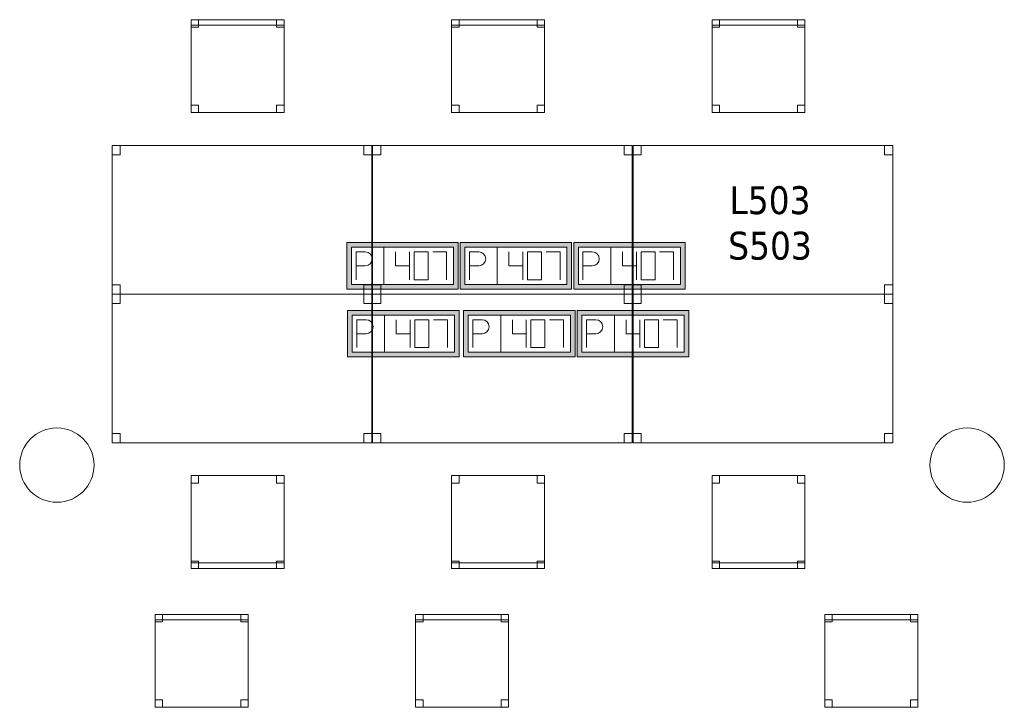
# Model space of a CAD drawing. Header units: metres. Extents: x 397.7 to 427.5, y 12.7 to 28.4.
# Tile 17 of 122: x 405.6 to 410.9, y 16.5 to 20.2. Entities that reach past the tile are written whole.
import ezdxf

# ---------------------------------------------------------------- set-up
doc = ezdxf.new("R2010")
doc.units = ezdxf.units.M
for name, color, linetype, lineweight in [('02_MOBILIARIO', 7, 'Continuous', 18), ('A-COLS-____-MCUT', 7, 'Continuous', 18), ('A-COLS-____-OTLN', 7, 'Continuous', 18), ('A-DETL-____-MBND', 7, 'Continuous', 18), ('E-ELEC-FIXT-IDEN', 7, 'Continuous', 30)]:
    doc.layers.add(name, color=color, linetype=linetype, lineweight=lineweight)
doc.styles.add('Tahoma_3', font='tahoma.ttf', dxfattribs={"height": 0.15})

# ---------------------------------------------------------------- blocks, each defined once
blk = doc.blocks.new('Family - Cadira d_Oficina_P5-151219-08_ELEC_P5')
at = {"layer": 'A-DETL-____-MBND', "color": 253, "true_color": 0xaaaaaa}
for p, q in [((0, 0.5), (0.04, 0.5)), ((0, 0.46), (0, 0.5)), ((0.04, 0.5), (0, 0.5)), ((0, 0.5), (0, 0.46)), ((0, 0), (0, 0.5)), ((0, 0.5), (0.5, 0.5)), ((0, 0.5), (0, 0)), ((0.5, 0.5), (0, 0.5)), ((0.04, 0.5), (0.04, 0.46)), ((0.04, 0.46), (0.04, 0.5)), ((0.46, 0.5), (0.5, 0.5)), ((0.46, 0.46), (0.46, 0.5)), ((0.5, 0.5), (0.46, 0.5)), ((0.46, 0.5), (0.46, 0.46)), ((0.5, 0.5), (0.5, 0.46)), ((0.5, 0.46), (0.5, 0.5)), ((0.5, 0.5), (0.5, 0)), ((0.5, 0), (0.5, 0.5)), ((0.04, 0.46), (0, 0.46)), ((0, 0.46), (0.04, 0.46)), ((0.5, 0.46), (0.46, 0.46)), ((0.46, 0.46), (0.5, 0.46)), ((0, 0.04), (0.04, 0.04)), ((0, 0), (0, 0.04)), ((0.04, 0.04), (0, 0.04)), ((0, 0.04), (0, 0)), ((0, 0.03), (0.5, 0.03)), ((0, 0), (0, 0.03)), ((0.5, 0.03), (0, 0.03)), ((0, 0.03), (0, 0)), ((0.04, 0), (0, 0)), ((0, 0), (0.04, 0)), ((0.5, 0), (0, 0)), ((0, 0), (0.5, 0)), ((0.5, 0), (0, 0)), ((0.04, 0.04), (0.04, 0)), ((0.04, 0), (0.04, 0.04)), ((0.46, 0.04), (0.5, 0.04)), ((0.46, 0), (0.46, 0.04)), ((0.5, 0.04), (0.46, 0.04)), ((0.46, 0.04), (0.46, 0)), ((0.5, 0.04), (0.5, 0)), ((0.5, 0), (0.5, 0.04)), ((0.5, 0.03), (0.5, 0)), ((0.5, 0), (0.5, 0.03)), ((0, 0), (0.5, 0)), ((0.5, 0), (0.46, 0)), ((0.46, 0), (0.5, 0))]:
    blk.add_line(p, q, dxfattribs=at)
blk = doc.blocks.new('Family - Cadira d_Oficina_P5-151223-08_ELEC_P5')
at = {"layer": 'A-DETL-____-MBND', "color": 253, "true_color": 0xaaaaaa}
for p, q in [((0, 0.46), (0, 0.5)), ((0, 0.5), (0.04, 0.5)), ((0, 0.5), (0, 0.46)), ((0.04, 0.5), (0, 0.5)), ((0, 0.47), (0, 0.5)), ((0, 0.5), (0.5, 0.5)), ((0, 0.5), (0, 0.47)), ((0.5, 0.5), (0, 0.5)), ((0, 0), (0, 0.5)), ((0, 0.5), (0.5, 0.5)), ((0.5, 0.5), (0, 0.5)), ((0, 0.5), (0, 0)), ((0.04, 0.5), (0.04, 0.46)), ((0.04, 0.46), (0.04, 0.5)), ((0.46, 0.46), (0.46, 0.5)), ((0.46, 0.5), (0.5, 0.5)), ((0.46, 0.5), (0.46, 0.46)), ((0.5, 0.5), (0.46, 0.5)), ((0.5, 0.5), (0.5, 0.46)), ((0.5, 0.46), (0.5, 0.5)), ((0.5, 0.5), (0.5, 0.47)), ((0.5, 0.47), (0.5, 0.5)), ((0.5, 0.5), (0.5, 0)), ((0.5, 0), (0.5, 0.5)), ((0.5, 0.47), (0, 0.47)), ((0, 0.47), (0.5, 0.47)), ((0.04, 0.46), (0, 0.46)), ((0, 0.46), (0.04, 0.46)), ((0.5, 0.46), (0.46, 0.46)), ((0.46, 0.46), (0.5, 0.46)), ((0, 0), (0, 0.04)), ((0, 0.04), (0.04, 0.04)), ((0, 0.04), (0, 0)), ((0.04, 0.04), (0, 0.04)), ((0.5, 0), (0, 0)), ((0.04, 0), (0, 0)), ((0, 0), (0.04, 0)), ((0.04, 0.04), (0.04, 0)), ((0.04, 0), (0.04, 0.04)), ((0.46, 0), (0.46, 0.04)), ((0.46, 0.04), (0.5, 0.04)), ((0.46, 0.04), (0.46, 0)), ((0.5, 0.04), (0.46, 0.04)), ((0.5, 0), (0.46, 0)), ((0.46, 0), (0.5, 0)), ((0.5, 0.04), (0.5, 0)), ((0.5, 0), (0.5, 0.04)), ((0, 0), (0.5, 0))]:
    blk.add_line(p, q, dxfattribs=at)
blk = doc.blocks.new('Family - Cadira d_Oficina_P5-151241-08_ELEC_P5')
at = {"layer": 'A-DETL-____-MBND', "color": 253, "true_color": 0xaaaaaa}
for p, q in [((0, 0), (0, 0.5)), ((0, 0.5), (0.5, 0.5)), ((0.5, 0.5), (0, 0.5)), ((0, 0.5), (0, 0)), ((0, 0.46), (0, 0.5)), ((0, 0.5), (0.04, 0.5)), ((0, 0.5), (0, 0.46)), ((0.04, 0.5), (0, 0.5)), ((0, 0.47), (0, 0.5)), ((0, 0.5), (0.5, 0.5)), ((0, 0.5), (0, 0.47)), ((0.5, 0.5), (0, 0.5)), ((0.04, 0.5), (0.04, 0.46)), ((0.04, 0.46), (0.04, 0.5)), ((0.46, 0.46), (0.46, 0.5)), ((0.46, 0.5), (0.5, 0.5)), ((0.46, 0.5), (0.46, 0.46)), ((0.5, 0.5), (0.46, 0.5)), ((0.5, 0.5), (0.5, 0)), ((0.5, 0), (0.5, 0.5)), ((0.5, 0.5), (0.5, 0.47)), ((0.5, 0.47), (0.5, 0.5)), ((0.5, 0.5), (0.5, 0.46)), ((0.5, 0.46), (0.5, 0.5)), ((0.5, 0.47), (0, 0.47)), ((0, 0.47), (0.5, 0.47)), ((0.04, 0.46), (0, 0.46)), ((0, 0.46), (0.04, 0.46)), ((0.5, 0.46), (0.46, 0.46)), ((0.46, 0.46), (0.5, 0.46)), ((0, 0), (0, 0.04)), ((0, 0.04), (0.04, 0.04)), ((0, 0.04), (0, 0)), ((0.04, 0.04), (0, 0.04)), ((0.5, 0), (0, 0)), ((0.04, 0), (0, 0)), ((0, 0), (0.04, 0)), ((0.04, 0.04), (0.04, 0)), ((0.04, 0), (0.04, 0.04)), ((0.46, 0), (0.46, 0.04)), ((0.46, 0.04), (0.5, 0.04)), ((0.46, 0.04), (0.46, 0)), ((0.5, 0.04), (0.46, 0.04)), ((0.5, 0), (0.46, 0)), ((0.46, 0), (0.5, 0)), ((0.5, 0.04), (0.5, 0)), ((0.5, 0), (0.5, 0.04)), ((0, 0), (0.5, 0))]:
    blk.add_line(p, q, dxfattribs=at)
blk = doc.blocks.new('Family - Cadira d_Oficina_P5-151265-08_ELEC_P5')
at = {"layer": 'A-DETL-____-MBND', "color": 253, "true_color": 0xaaaaaa}
for p, q in [((0, 0.46), (0, 0.5)), ((0, 0.5), (0.04, 0.5)), ((0, 0.5), (0, 0.46)), ((0.04, 0.5), (0, 0.5)), ((0, 0), (0, 0.5)), ((0, 0.5), (0.5, 0.5)), ((0.5, 0.5), (0, 0.5)), ((0, 0.5), (0, 0)), ((0, 0.47), (0, 0.5)), ((0, 0.5), (0.5, 0.5)), ((0, 0.5), (0, 0.47)), ((0.5, 0.5), (0, 0.5)), ((0.04, 0.5), (0.04, 0.46)), ((0.04, 0.46), (0.04, 0.5)), ((0.46, 0.46), (0.46, 0.5)), ((0.46, 0.5), (0.5, 0.5)), ((0.46, 0.5), (0.46, 0.46)), ((0.5, 0.5), (0.46, 0.5)), ((0.5, 0.5), (0.5, 0)), ((0.5, 0), (0.5, 0.5)), ((0.5, 0.5), (0.5, 0.46)), ((0.5, 0.46), (0.5, 0.5)), ((0.5, 0.5), (0.5, 0.47)), ((0.5, 0.47), (0.5, 0.5)), ((0.5, 0.47), (0, 0.47)), ((0, 0.47), (0.5, 0.47)), ((0.04, 0.46), (0, 0.46)), ((0, 0.46), (0.04, 0.46)), ((0.5, 0.46), (0.46, 0.46)), ((0.46, 0.46), (0.5, 0.46)), ((0, 0), (0, 0.04)), ((0, 0.04), (0.04, 0.04)), ((0, 0.04), (0, 0)), ((0.04, 0.04), (0, 0.04)), ((0.04, 0), (0, 0)), ((0, 0), (0.04, 0)), ((0.5, 0), (0, 0)), ((0.04, 0.04), (0.04, 0)), ((0.04, 0), (0.04, 0.04)), ((0.46, 0), (0.46, 0.04)), ((0.46, 0.04), (0.5, 0.04)), ((0.46, 0.04), (0.46, 0)), ((0.5, 0.04), (0.46, 0.04)), ((0.5, 0), (0.46, 0)), ((0.46, 0), (0.5, 0)), ((0.5, 0.04), (0.5, 0)), ((0.5, 0), (0.5, 0.04)), ((0, 0), (0.5, 0))]:
    blk.add_line(p, q, dxfattribs=at)
blk = doc.blocks.new('Family - Cadira d_Oficina_P5-151309-08_ELEC_P5')
at = {"layer": 'A-DETL-____-MBND', "color": 253, "true_color": 0xaaaaaa}
for p, q in [((0, 0.5), (0.04, 0.5)), ((0, 0.46), (0, 0.5)), ((0.04, 0.5), (0, 0.5)), ((0, 0.5), (0, 0.46)), ((0, 0), (0, 0.5)), ((0, 0.5), (0.5, 0.5)), ((0, 0.5), (0, 0)), ((0.5, 0.5), (0, 0.5)), ((0.04, 0.5), (0.04, 0.46)), ((0.04, 0.46), (0.04, 0.5)), ((0.46, 0.5), (0.5, 0.5)), ((0.46, 0.46), (0.46, 0.5)), ((0.5, 0.5), (0.46, 0.5)), ((0.46, 0.5), (0.46, 0.46)), ((0.5, 0.5), (0.5, 0.46)), ((0.5, 0.46), (0.5, 0.5)), ((0.5, 0.5), (0.5, 0)), ((0.5, 0), (0.5, 0.5)), ((0.04, 0.46), (0, 0.46)), ((0, 0.46), (0.04, 0.46)), ((0.5, 0.46), (0.46, 0.46)), ((0.46, 0.46), (0.5, 0.46)), ((0, 0.04), (0.04, 0.04)), ((0, 0), (0, 0.04)), ((0.04, 0.04), (0, 0.04)), ((0, 0.04), (0, 0)), ((0, 0.03), (0.5, 0.03)), ((0, 0), (0, 0.03)), ((0.5, 0.03), (0, 0.03)), ((0, 0.03), (0, 0)), ((0.04, 0), (0, 0)), ((0, 0), (0.04, 0)), ((0.5, 0), (0, 0)), ((0.5, 0), (0, 0)), ((0, 0), (0.5, 0)), ((0.04, 0.04), (0.04, 0)), ((0.04, 0), (0.04, 0.04)), ((0.46, 0.04), (0.5, 0.04)), ((0.46, 0), (0.46, 0.04)), ((0.5, 0.04), (0.46, 0.04)), ((0.46, 0.04), (0.46, 0)), ((0.5, 0.04), (0.5, 0)), ((0.5, 0), (0.5, 0.04)), ((0.5, 0.03), (0.5, 0)), ((0.5, 0), (0.5, 0.03)), ((0, 0), (0.5, 0)), ((0.5, 0), (0.46, 0)), ((0.46, 0), (0.5, 0))]:
    blk.add_line(p, q, dxfattribs=at)
blk = doc.blocks.new('Family - Cadira d_Oficina_P5-151317-08_ELEC_P5')
at = {"layer": 'A-DETL-____-MBND', "color": 253, "true_color": 0xaaaaaa}
for p, q in [((0, 0), (0, 0.5)), ((0, 0.5), (0.5, 0.5)), ((0, 0.5), (0, 0)), ((0.5, 0.5), (0, 0.5)), ((0, 0.5), (0.04, 0.5)), ((0, 0.46), (0, 0.5)), ((0.04, 0.5), (0, 0.5)), ((0, 0.5), (0, 0.46)), ((0.04, 0.5), (0.04, 0.46)), ((0.04, 0.46), (0.04, 0.5)), ((0.46, 0.5), (0.5, 0.5)), ((0.46, 0.46), (0.46, 0.5)), ((0.5, 0.5), (0.46, 0.5)), ((0.46, 0.5), (0.46, 0.46)), ((0.5, 0.5), (0.5, 0)), ((0.5, 0), (0.5, 0.5)), ((0.5, 0.5), (0.5, 0.46)), ((0.5, 0.46), (0.5, 0.5)), ((0.04, 0.46), (0, 0.46)), ((0, 0.46), (0.04, 0.46)), ((0.5, 0.46), (0.46, 0.46)), ((0.46, 0.46), (0.5, 0.46)), ((0, 0.04), (0.04, 0.04)), ((0, 0), (0, 0.04)), ((0.04, 0.04), (0, 0.04)), ((0, 0.04), (0, 0)), ((0, 0.03), (0.5, 0.03)), ((0, 0), (0, 0.03)), ((0.5, 0.03), (0, 0.03)), ((0, 0.03), (0, 0)), ((0.5, 0), (0, 0)), ((0, 0), (0.5, 0)), ((0.5, 0), (0, 0)), ((0.04, 0), (0, 0)), ((0, 0), (0.04, 0)), ((0.04, 0.04), (0.04, 0)), ((0.04, 0), (0.04, 0.04)), ((0.46, 0.04), (0.5, 0.04)), ((0.46, 0), (0.46, 0.04)), ((0.5, 0.04), (0.46, 0.04)), ((0.46, 0.04), (0.46, 0)), ((0.5, 0.04), (0.5, 0)), ((0.5, 0), (0.5, 0.04)), ((0.5, 0.03), (0.5, 0)), ((0.5, 0), (0.5, 0.03)), ((0, 0), (0.5, 0)), ((0.5, 0), (0.46, 0)), ((0.46, 0), (0.5, 0))]:
    blk.add_line(p, q, dxfattribs=at)
blk = doc.blocks.new('Family - Taula 140X80_P5-151390-08_ELEC_P5')
at = {"layer": 'A-DETL-____-MBND', "color": 253, "true_color": 0xaaaaaa}
for p, q in [((0, 0.8001), (1.3973, 0.8001)), ((0, 0), (0, 0.8001)), ((1.3973, 0.8001), (0, 0.8001)), ((0, 0.8001), (0, 0)), ((0, 0.8001), (0.0437, 0.8001)), ((0, 0.7501), (0, 0.8001)), ((0.0437, 0.8001), (0, 0.8001)), ((0, 0.8001), (0, 0.7501)), ((0.0437, 0.8001), (0.0437, 0.7501)), ((0.0437, 0.7501), (0.0437, 0.8001)), ((1.3536, 0.8001), (1.3973, 0.8001)), ((1.3536, 0.7501), (1.3536, 0.8001)), ((1.3973, 0.8001), (1.3536, 0.8001)), ((1.3536, 0.8001), (1.3536, 0.7501)), ((1.3973, 0.8001), (1.3973, 0)), ((1.3973, 0), (1.3973, 0.8001)), ((1.3973, 0.8001), (1.3973, 0.7501)), ((1.3973, 0.7501), (1.3973, 0.8001)), ((0.0437, 0.7501), (0, 0.7501)), ((0, 0.7501), (0.0437, 0.7501)), ((1.3973, 0.7501), (1.3536, 0.7501)), ((1.3536, 0.7501), (1.3973, 0.7501)), ((0, 0.05), (0.0437, 0.05)), ((0, 0), (0, 0.05)), ((0.0437, 0.05), (0, 0.05)), ((0, 0.05), (0, 0)), ((0.0437, 0), (0, 0)), ((0, 0), (0.0437, 0)), ((0, 0), (1.3973, 0)), ((0.0437, 0.05), (0.0437, 0)), ((0.0437, 0), (0.0437, 0.05)), ((1.3536, 0.05), (1.3973, 0.05)), ((1.3536, 0), (1.3536, 0.05)), ((1.3973, 0.05), (1.3536, 0.05)), ((1.3536, 0.05), (1.3536, 0)), ((1.3973, 0), (1.3536, 0)), ((1.3536, 0), (1.3973, 0)), ((1.3973, 0.05), (1.3973, 0)), ((1.3973, 0), (1.3973, 0.05)), ((1.3973, 0), (0, 0))]:
    blk.add_line(p, q, dxfattribs=at)
blk = doc.blocks.new('Family - Taula 140X80_P5-151434-08_ELEC_P5')
at = {"layer": 'A-DETL-____-MBND', "color": 253, "true_color": 0xaaaaaa}
for p, q in [((0, 0), (0, 0.8001)), ((0, 0.8001), (1.3973, 0.8001)), ((1.3973, 0.8001), (0, 0.8001)), ((0, 0.8001), (0, 0)), ((0, 0.7501), (0, 0.8001)), ((0, 0.8001), (0.0437, 0.8001)), ((0.0437, 0.8001), (0, 0.8001)), ((0, 0.8001), (0, 0.7501)), ((0.0437, 0.8001), (0.0437, 0.7501)), ((0.0437, 0.7501), (0.0437, 0.8001)), ((1.3536, 0.7501), (1.3536, 0.8001)), ((1.3536, 0.8001), (1.3973, 0.8001)), ((1.3973, 0.8001), (1.3536, 0.8001)), ((1.3536, 0.8001), (1.3536, 0.7501)), ((1.3973, 0.8001), (1.3973, 0)), ((1.3973, 0), (1.3973, 0.8001)), ((1.3973, 0.8001), (1.3973, 0.7501)), ((1.3973, 0.7501), (1.3973, 0.8001)), ((0.0437, 0.7501), (0, 0.7501)), ((0, 0.7501), (0.0437, 0.7501)), ((1.3973, 0.7501), (1.3536, 0.7501)), ((1.3536, 0.7501), (1.3973, 0.7501)), ((0, 0), (0, 0.05)), ((0, 0.05), (0.0437, 0.05)), ((0.0437, 0.05), (0, 0.05)), ((0, 0.05), (0, 0)), ((1.3973, 0), (0, 0)), ((0, 0), (1.3973, 0)), ((0.0437, 0), (0, 0)), ((0, 0), (0.0437, 0)), ((0.0437, 0.05), (0.0437, 0)), ((0.0437, 0), (0.0437, 0.05)), ((1.3536, 0), (1.3536, 0.05)), ((1.3536, 0.05), (1.3973, 0.05)), ((1.3973, 0.05), (1.3536, 0.05)), ((1.3536, 0.05), (1.3536, 0)), ((1.3973, 0), (1.3536, 0)), ((1.3536, 0), (1.3973, 0)), ((1.3973, 0.05), (1.3973, 0)), ((1.3973, 0), (1.3973, 0.05))]:
    blk.add_line(p, q, dxfattribs=at)
blk = doc.blocks.new('Family - Cadira d_Oficina_P5-151438-08_ELEC_P5')
at = {"layer": 'A-DETL-____-MBND', "color": 253, "true_color": 0xaaaaaa}
for p, q in [((0, 0), (0, 0.5)), ((0, 0.5), (0.5, 0.5)), ((0.5, 0.5), (0, 0.5)), ((0, 0.5), (0, 0)), ((0, 0.47), (0, 0.5)), ((0, 0.5), (0.5, 0.5)), ((0, 0.5), (0, 0.47)), ((0.5, 0.5), (0, 0.5)), ((0, 0.46), (0, 0.5)), ((0, 0.5), (0.04, 0.5)), ((0, 0.5), (0, 0.46)), ((0.04, 0.5), (0, 0.5)), ((0.04, 0.5), (0.04, 0.46)), ((0.04, 0.46), (0.04, 0.5)), ((0.46, 0.46), (0.46, 0.5)), ((0.46, 0.5), (0.5, 0.5)), ((0.46, 0.5), (0.46, 0.46)), ((0.5, 0.5), (0.46, 0.5)), ((0.5, 0.5), (0.5, 0)), ((0.5, 0), (0.5, 0.5)), ((0.5, 0.5), (0.5, 0.47)), ((0.5, 0.47), (0.5, 0.5)), ((0.5, 0.5), (0.5, 0.46)), ((0.5, 0.46), (0.5, 0.5)), ((0.5, 0.47), (0, 0.47)), ((0, 0.47), (0.5, 0.47)), ((0.04, 0.46), (0, 0.46)), ((0, 0.46), (0.04, 0.46)), ((0.5, 0.46), (0.46, 0.46)), ((0.46, 0.46), (0.5, 0.46)), ((0, 0), (0, 0.04)), ((0, 0.04), (0.04, 0.04)), ((0, 0.04), (0, 0)), ((0.04, 0.04), (0, 0.04)), ((0.5, 0), (0, 0)), ((0.04, 0), (0, 0)), ((0, 0), (0.04, 0)), ((0.04, 0.04), (0.04, 0)), ((0.04, 0), (0.04, 0.04)), ((0.46, 0), (0.46, 0.04)), ((0.46, 0.04), (0.5, 0.04)), ((0.46, 0.04), (0.46, 0)), ((0.5, 0.04), (0.46, 0.04)), ((0.5, 0), (0.46, 0)), ((0.46, 0), (0.5, 0)), ((0.5, 0.04), (0.5, 0)), ((0.5, 0), (0.5, 0.04)), ((0, 0), (0.5, 0))]:
    blk.add_line(p, q, dxfattribs=at)
blk = doc.blocks.new('Family - Pilar P5-151519-08_ELEC_P5')
at = {"layer": 'A-COLS-____-MCUT', "color": 253, "true_color": 0xaaaaaa}
for start, end in [(360, 180), (180, 360)]:
    blk.add_arc((0.2, 0.2), 0.2, start, end, dxfattribs=at)
at = {"layer": 'A-COLS-____-OTLN', "color": 253, "true_color": 0xaaaaaa}
for start, end in [(360, 180), (180, 360)]:
    blk.add_arc((0.2, 0.2), 0.2, start, end, dxfattribs=at)
blk = doc.blocks.new('Family - Taula 140X80_P5-151536-08_ELEC_P5')
at = {"layer": 'A-DETL-____-MBND', "color": 253, "true_color": 0xaaaaaa}
for p, q in [((0, 0.7501), (0, 0.8001)), ((0, 0.8001), (0.0437, 0.8001)), ((0.0437, 0.8001), (0, 0.8001)), ((0, 0.8001), (0, 0.7501)), ((0, 0), (0, 0.8001)), ((0, 0.8001), (1.3973, 0.8001)), ((1.3973, 0.8001), (0, 0.8001)), ((0, 0.8001), (0, 0)), ((0.0437, 0.8001), (0.0437, 0.7501)), ((0.0437, 0.7501), (0.0437, 0.8001)), ((1.3536, 0.7501), (1.3536, 0.8001)), ((1.3536, 0.8001), (1.3973, 0.8001)), ((1.3973, 0.8001), (1.3536, 0.8001)), ((1.3536, 0.8001), (1.3536, 0.7501)), ((1.3973, 0.8001), (1.3973, 0.7501)), ((1.3973, 0.7501), (1.3973, 0.8001)), ((1.3973, 0.8001), (1.3973, 0)), ((1.3973, 0), (1.3973, 0.8001)), ((0.0437, 0.7501), (0, 0.7501)), ((0, 0.7501), (0.0437, 0.7501)), ((1.3973, 0.7501), (1.3536, 0.7501)), ((1.3536, 0.7501), (1.3973, 0.7501)), ((0, 0), (0, 0.05)), ((0, 0.05), (0.0437, 0.05)), ((0.0437, 0.05), (0, 0.05)), ((0, 0.05), (0, 0)), ((0.0437, 0), (0, 0)), ((0, 0), (0.0437, 0)), ((1.3973, 0), (0, 0)), ((0, 0), (1.3973, 0)), ((0.0437, 0.05), (0.0437, 0)), ((0.0437, 0), (0.0437, 0.05)), ((1.3536, 0), (1.3536, 0.05)), ((1.3536, 0.05), (1.3973, 0.05)), ((1.3973, 0.05), (1.3536, 0.05)), ((1.3536, 0.05), (1.3536, 0)), ((1.3973, 0), (1.3536, 0)), ((1.3536, 0), (1.3973, 0)), ((1.3973, 0.05), (1.3973, 0)), ((1.3973, 0), (1.3973, 0.05))]:
    blk.add_line(p, q, dxfattribs=at)
blk = doc.blocks.new('Family - Cadira d_Oficina_P5-151567-08_ELEC_P5')
at = {"layer": 'A-DETL-____-MBND', "color": 253, "true_color": 0xaaaaaa}
for p, q in [((0, 0), (0, 0.5)), ((0, 0.5), (0.5, 0.5)), ((0.5, 0.5), (0, 0.5)), ((0, 0.5), (0, 0)), ((0, 0.46), (0, 0.5)), ((0, 0.5), (0.04, 0.5)), ((0, 0.5), (0, 0.46)), ((0.04, 0.5), (0, 0.5)), ((0, 0.47), (0, 0.5)), ((0, 0.5), (0.5, 0.5)), ((0, 0.5), (0, 0.47)), ((0.5, 0.5), (0, 0.5)), ((0.04, 0.5), (0.04, 0.46)), ((0.04, 0.46), (0.04, 0.5)), ((0.46, 0.46), (0.46, 0.5)), ((0.46, 0.5), (0.5, 0.5)), ((0.46, 0.5), (0.46, 0.46)), ((0.5, 0.5), (0.46, 0.5)), ((0.5, 0.5), (0.5, 0)), ((0.5, 0), (0.5, 0.5)), ((0.5, 0.5), (0.5, 0.47)), ((0.5, 0.47), (0.5, 0.5)), ((0.5, 0.5), (0.5, 0.46)), ((0.5, 0.46), (0.5, 0.5)), ((0.5, 0.47), (0, 0.47)), ((0, 0.47), (0.5, 0.47)), ((0.04, 0.46), (0, 0.46)), ((0, 0.46), (0.04, 0.46)), ((0.5, 0.46), (0.46, 0.46)), ((0.46, 0.46), (0.5, 0.46)), ((0, 0), (0, 0.04)), ((0, 0.04), (0.04, 0.04)), ((0, 0.04), (0, 0)), ((0.04, 0.04), (0, 0.04)), ((0.04, 0), (0, 0)), ((0, 0), (0.04, 0)), ((0.5, 0), (0, 0)), ((0.04, 0.04), (0.04, 0)), ((0.04, 0), (0.04, 0.04)), ((0.46, 0), (0.46, 0.04)), ((0.46, 0.04), (0.5, 0.04)), ((0.46, 0.04), (0.46, 0)), ((0.5, 0.04), (0.46, 0.04)), ((0.5, 0), (0.46, 0)), ((0.46, 0), (0.5, 0)), ((0.5, 0.04), (0.5, 0)), ((0.5, 0), (0.5, 0.04)), ((0, 0), (0.5, 0))]:
    blk.add_line(p, q, dxfattribs=at)
blk = doc.blocks.new('Family - Taula 140X80_P5-151675-08_ELEC_P5')
at = {"layer": 'A-DETL-____-MBND', "color": 253, "true_color": 0xaaaaaa}
for p, q in [((0, 0.8001), (0.0437, 0.8001)), ((0, 0.7501), (0, 0.8001)), ((0.0437, 0.8001), (0, 0.8001)), ((0, 0.8001), (0, 0.7501)), ((0, 0.8001), (1.3973, 0.8001)), ((0, 0), (0, 0.8001)), ((1.3973, 0.8001), (0, 0.8001)), ((0, 0.8001), (0, 0)), ((0.0437, 0.8001), (0.0437, 0.7501)), ((0.0437, 0.7501), (0.0437, 0.8001)), ((1.3536, 0.8001), (1.3973, 0.8001)), ((1.3536, 0.7501), (1.3536, 0.8001)), ((1.3973, 0.8001), (1.3536, 0.8001)), ((1.3536, 0.8001), (1.3536, 0.7501)), ((1.3973, 0.8001), (1.3973, 0.7501)), ((1.3973, 0.7501), (1.3973, 0.8001)), ((1.3973, 0.8001), (1.3973, 0)), ((1.3973, 0), (1.3973, 0.8001)), ((0.0437, 0.7501), (0, 0.7501)), ((0, 0.7501), (0.0437, 0.7501)), ((1.3973, 0.7501), (1.3536, 0.7501)), ((1.3536, 0.7501), (1.3973, 0.7501)), ((0, 0.05), (0.0437, 0.05)), ((0, 0), (0, 0.05)), ((0.0437, 0.05), (0, 0.05)), ((0, 0.05), (0, 0)), ((0, 0), (1.3973, 0)), ((0.0437, 0), (0, 0)), ((0, 0), (0.0437, 0)), ((0.0437, 0.05), (0.0437, 0)), ((0.0437, 0), (0.0437, 0.05)), ((1.3536, 0.05), (1.3973, 0.05)), ((1.3536, 0), (1.3536, 0.05)), ((1.3973, 0.05), (1.3536, 0.05)), ((1.3536, 0.05), (1.3536, 0)), ((1.3973, 0), (1.3536, 0)), ((1.3536, 0), (1.3973, 0)), ((1.3973, 0.05), (1.3973, 0)), ((1.3973, 0), (1.3973, 0.05)), ((1.3973, 0), (0, 0))]:
    blk.add_line(p, q, dxfattribs=at)
blk = doc.blocks.new('Family - Pilar P5-151790-08_ELEC_P5')
at = {"layer": 'A-COLS-____-MCUT', "color": 253, "true_color": 0xaaaaaa}
for start, end in [(360, 180), (180, 360)]:
    blk.add_arc((0.2, 0.2), 0.2, start, end, dxfattribs=at)
at = {"layer": 'A-COLS-____-OTLN', "color": 253, "true_color": 0xaaaaaa}
for start, end in [(360, 180), (180, 360)]:
    blk.add_arc((0.2, 0.2), 0.2, start, end, dxfattribs=at)
blk = doc.blocks.new('Family - Cadira d_Oficina_P5-151811-08_ELEC_P5')
at = {"layer": 'A-DETL-____-MBND', "color": 253, "true_color": 0xaaaaaa}
for p, q in [((0, 0), (0, 0.5)), ((0, 0.5), (0.5, 0.5)), ((0.5, 0.5), (0, 0.5)), ((0, 0.5), (0, 0)), ((0, 0.46), (0, 0.5)), ((0, 0.5), (0.04, 0.5)), ((0, 0.5), (0, 0.46)), ((0.04, 0.5), (0, 0.5)), ((0, 0.47), (0, 0.5)), ((0, 0.5), (0.5, 0.5)), ((0, 0.5), (0, 0.47)), ((0.5, 0.5), (0, 0.5)), ((0.04, 0.5), (0.04, 0.46)), ((0.04, 0.46), (0.04, 0.5)), ((0.46, 0.46), (0.46, 0.5)), ((0.46, 0.5), (0.5, 0.5)), ((0.46, 0.5), (0.46, 0.46)), ((0.5, 0.5), (0.46, 0.5)), ((0.5, 0.5), (0.5, 0)), ((0.5, 0), (0.5, 0.5)), ((0.5, 0.5), (0.5, 0.46)), ((0.5, 0.46), (0.5, 0.5)), ((0.5, 0.5), (0.5, 0.47)), ((0.5, 0.47), (0.5, 0.5)), ((0.5, 0.47), (0, 0.47)), ((0, 0.47), (0.5, 0.47)), ((0.04, 0.46), (0, 0.46)), ((0, 0.46), (0.04, 0.46)), ((0.5, 0.46), (0.46, 0.46)), ((0.46, 0.46), (0.5, 0.46)), ((0, 0), (0, 0.04)), ((0, 0.04), (0.04, 0.04)), ((0, 0.04), (0, 0)), ((0.04, 0.04), (0, 0.04)), ((0.5, 0), (0, 0)), ((0.04, 0), (0, 0)), ((0, 0), (0.04, 0)), ((0.04, 0.04), (0.04, 0)), ((0.04, 0), (0.04, 0.04)), ((0.46, 0), (0.46, 0.04)), ((0.46, 0.04), (0.5, 0.04)), ((0.46, 0.04), (0.46, 0)), ((0.5, 0.04), (0.46, 0.04)), ((0.5, 0), (0.46, 0)), ((0.46, 0), (0.5, 0)), ((0.5, 0.04), (0.5, 0)), ((0.5, 0), (0.5, 0.04)), ((0, 0), (0.5, 0))]:
    blk.add_line(p, q, dxfattribs=at)
blk = doc.blocks.new('Family - Taula 140X80_P5-151826-08_ELEC_P5')
at = {"layer": 'A-DETL-____-MBND', "color": 253, "true_color": 0xaaaaaa}
for p, q in [((0, 0), (0, 0.8001)), ((0, 0.8001), (1.3973, 0.8001)), ((1.3973, 0.8001), (0, 0.8001)), ((0, 0.8001), (0, 0)), ((0, 0.7501), (0, 0.8001)), ((0, 0.8001), (0.0437, 0.8001)), ((0.0437, 0.8001), (0, 0.8001)), ((0, 0.8001), (0, 0.7501)), ((0.0437, 0.8001), (0.0437, 0.7501)), ((0.0437, 0.7501), (0.0437, 0.8001)), ((1.3536, 0.7501), (1.3536, 0.8001)), ((1.3536, 0.8001), (1.3973, 0.8001)), ((1.3973, 0.8001), (1.3536, 0.8001)), ((1.3536, 0.8001), (1.3536, 0.7501)), ((1.3973, 0.8001), (1.3973, 0)), ((1.3973, 0), (1.3973, 0.8001)), ((1.3973, 0.8001), (1.3973, 0.7501)), ((1.3973, 0.7501), (1.3973, 0.8001)), ((0.0437, 0.7501), (0, 0.7501)), ((0, 0.7501), (0.0437, 0.7501)), ((1.3973, 0.7501), (1.3536, 0.7501)), ((1.3536, 0.7501), (1.3973, 0.7501)), ((0, 0), (0, 0.05)), ((0, 0.05), (0.0437, 0.05)), ((0.0437, 0.05), (0, 0.05)), ((0, 0.05), (0, 0)), ((1.3973, 0), (0, 0)), ((0, 0), (1.3973, 0)), ((0.0437, 0), (0, 0)), ((0, 0), (0.0437, 0)), ((0.0437, 0.05), (0.0437, 0)), ((0.0437, 0), (0.0437, 0.05)), ((1.3536, 0), (1.3536, 0.05)), ((1.3536, 0.05), (1.3973, 0.05)), ((1.3973, 0.05), (1.3536, 0.05)), ((1.3536, 0.05), (1.3536, 0)), ((1.3973, 0), (1.3536, 0)), ((1.3536, 0), (1.3973, 0)), ((1.3973, 0.05), (1.3973, 0)), ((1.3973, 0), (1.3973, 0.05))]:
    blk.add_line(p, q, dxfattribs=at)
blk = doc.blocks.new('Family - Taula 140X80_P5-151830-08_ELEC_P5')
at = {"layer": 'A-DETL-____-MBND', "color": 253, "true_color": 0xaaaaaa}
for p, q in [((0, 0.8001), (1.3973, 0.8001)), ((0, 0), (0, 0.8001)), ((1.3973, 0.8001), (0, 0.8001)), ((0, 0.8001), (0, 0)), ((0, 0.8001), (0.0437, 0.8001)), ((0, 0.7501), (0, 0.8001)), ((0.0437, 0.8001), (0, 0.8001)), ((0, 0.8001), (0, 0.7501)), ((0.0437, 0.8001), (0.0437, 0.7501)), ((0.0437, 0.7501), (0.0437, 0.8001)), ((1.3536, 0.8001), (1.3973, 0.8001)), ((1.3536, 0.7501), (1.3536, 0.8001)), ((1.3973, 0.8001), (1.3536, 0.8001)), ((1.3536, 0.8001), (1.3536, 0.7501)), ((1.3973, 0.8001), (1.3973, 0)), ((1.3973, 0), (1.3973, 0.8001)), ((1.3973, 0.8001), (1.3973, 0.7501)), ((1.3973, 0.7501), (1.3973, 0.8001)), ((0.0437, 0.7501), (0, 0.7501)), ((0, 0.7501), (0.0437, 0.7501)), ((1.3973, 0.7501), (1.3536, 0.7501)), ((1.3536, 0.7501), (1.3973, 0.7501)), ((0, 0.05), (0.0437, 0.05)), ((0, 0), (0, 0.05)), ((0.0437, 0.05), (0, 0.05)), ((0, 0.05), (0, 0)), ((0.0437, 0), (0, 0)), ((0, 0), (0.0437, 0)), ((0, 0), (1.3973, 0)), ((0.0437, 0.05), (0.0437, 0)), ((0.0437, 0), (0.0437, 0.05)), ((1.3536, 0.05), (1.3973, 0.05)), ((1.3536, 0), (1.3536, 0.05)), ((1.3973, 0.05), (1.3536, 0.05)), ((1.3536, 0.05), (1.3536, 0)), ((1.3973, 0), (1.3536, 0)), ((1.3536, 0), (1.3973, 0)), ((1.3973, 0.05), (1.3973, 0)), ((1.3973, 0), (1.3973, 0.05)), ((1.3973, 0), (0, 0))]:
    blk.add_line(p, q, dxfattribs=at)
blk = doc.blocks.new('LONDR55-XX_ZZ-ARQ-CAA-M3D-Londres55_ifc-1-08_ELEC_P5')
at = {"layer": '02_MOBILIARIO', "color": 253, "lineweight": 18, "true_color": 0xaaaaaa}
for name, p in [('Family - Cadira d_Oficina_P5-151567-08_ELEC_P5', (406.5591, 19.6962)), ('Family - Cadira d_Oficina_P5-151811-08_ELEC_P5', (407.9603, 19.6962)), ('Family - Cadira d_Oficina_P5-151438-08_ELEC_P5', (409.3615, 19.6962)), ('Family - Taula 140X80_P5-151390-08_ELEC_P5', (406.1341, 18.7195)), ('Family - Taula 140X80_P5-151675-08_ELEC_P5', (407.5352, 18.7195)), ('Family - Taula 140X80_P5-151830-08_ELEC_P5', (408.9364, 18.7195)), ('Family - Taula 140X80_P5-151434-08_ELEC_P5', (406.1341, 17.9194)), ('Family - Taula 140X80_P5-151536-08_ELEC_P5', (407.5352, 17.9194)), ('Family - Taula 140X80_P5-151826-08_ELEC_P5', (408.9364, 17.9194)), ('Family - Cadira d_Oficina_P5-151317-08_ELEC_P5', (406.5591, 17.2427)), ('Family - Cadira d_Oficina_P5-151309-08_ELEC_P5', (407.9603, 17.2427)), ('Family - Cadira d_Oficina_P5-151219-08_ELEC_P5', (409.3615, 17.2427)), ('Family - Cadira d_Oficina_P5-151223-08_ELEC_P5', (406.3659, 16.4961)), ('Family - Cadira d_Oficina_P5-151241-08_ELEC_P5', (407.767, 16.4961)), ('Family - Cadira d_Oficina_P5-151265-08_ELEC_P5', (409.9682, 16.4961))]:
    blk.add_blockref(name, p, dxfattribs=at)
at = {"layer": 'A-COLS-____-OTLN', "color": 253, "lineweight": 18, "true_color": 0xaaaaaa}
for name, p in [('Family - Pilar P5-151519-08_ELEC_P5', (405.637, 17.5995)), ('Family - Pilar P5-151790-08_ELEC_P5', (410.5337, 17.5995))]:
    blk.add_blockref(name, p, dxfattribs=at)
blk = doc.blocks.new('ZYR_05_02_05 PT 4COL Terra - 07 PT Terra _4SC-2SAI-2VD_-903867-08_ELEC_P5')
at = {"layer": 'A-DETL-____-MBND', "true_color": 0x3c0aff}
h = blk.add_hatch(color=180, dxfattribs=at)
h.paths.add_polyline_path([(-0.5798, -0.125), (0.0202, -0.125), (0.0202, 0.125), (-0.5798, 0.125)])
h.paths.add_polyline_path([(-0.5548, -0.1), (-0.5548, 0.1), (-0.0048, 0.1), (-0.0048, -0.1)])
at = {"layer": 'A-DETL-____-MBND', "color": 180, "true_color": 0x3c0aff}
for p, q in [((0.0202, 0.125), (-0.5798, 0.125)), ((-0.5798, 0.125), (-0.5798, -0.125)), ((-0.5798, 0.125), (0.0202, 0.125)), ((-0.5798, 0.125), (-0.5798, -0.125)), ((0.0202, -0.125), (0.0202, 0.125)), ((0.0202, 0.125), (0.0202, -0.125)), ((-0.5548, -0.1), (-0.5548, 0.1)), ((-0.5548, 0.1), (-0.0048, 0.1)), ((-0.5548, 0.1), (-0.0048, 0.1)), ((-0.5548, -0.1), (-0.5548, 0.1)), ((-0.5298, 0.075), (-0.4798, 0.0754)), ((-0.5298, 0.075), (-0.5298, -0.075)), ((-0.3798, 0.1), (-0.3798, -0.1)), ((-0.3173, 0.075), (-0.3173, 0)), ((-0.2423, 0.075), (-0.2423, -0.075)), ((-0.1423, 0.075), (-0.2173, 0.075)), ((-0.2173, 0.075), (-0.2173, -0.075)), ((-0.1423, -0.075), (-0.1423, 0.075)), ((-0.1173, 0.075), (-0.0423, 0.075)), ((-0.0423, 0.075), (-0.0423, -0.075)), ((-0.0048, 0.1), (-0.0048, -0.1)), ((-0.0048, 0.1), (-0.0048, -0.1)), ((-0.5298, 0), (-0.4798, 0)), ((-0.3173, 0), (-0.2423, 0)), ((-0.0048, -0.1), (-0.5548, -0.1)), ((-0.0048, -0.1), (-0.5548, -0.1)), ((-0.2173, -0.075), (-0.1423, -0.075)), ((-0.5798, -0.125), (0.0202, -0.125)), ((0.0202, -0.125), (-0.5798, -0.125))]:
    blk.add_line(p, q, dxfattribs=at)
blk.add_arc((-0.4798, 0.0377), 0.0377, 270, 90, dxfattribs=at)
blk = doc.blocks.new('ZYR_05_02_05 PT 4COL Terra - 07 PT Terra _4SC-2SAI-2VD_-903864-08_ELEC_P5')
at = {"layer": 'A-DETL-____-MBND', "true_color": 0x3c0aff}
h = blk.add_hatch(color=180, dxfattribs=at)
h.paths.add_polyline_path([(-0.19, -0.125), (0.41, -0.125), (0.41, 0.125), (-0.19, 0.125)])
h.paths.add_polyline_path([(-0.165, -0.1), (-0.165, 0.1), (0.385, 0.1), (0.385, -0.1)])
at = {"layer": 'A-DETL-____-MBND', "color": 180, "true_color": 0x3c0aff}
for p, q in [((0.41, 0.125), (-0.19, 0.125)), ((-0.19, 0.125), (-0.19, -0.125)), ((-0.19, 0.125), (0.41, 0.125)), ((-0.19, 0.125), (-0.19, -0.125)), ((0.41, -0.125), (0.41, 0.125)), ((0.41, 0.125), (0.41, -0.125)), ((-0.165, -0.1), (-0.165, 0.1)), ((-0.165, 0.1), (0.385, 0.1)), ((-0.165, 0.1), (0.385, 0.1)), ((-0.165, -0.1), (-0.165, 0.1)), ((-0.14, 0.075), (-0.09, 0.0754)), ((-0.14, 0.075), (-0.14, -0.075)), ((0.01, 0.1), (0.01, -0.1)), ((0.0725, 0.075), (0.0725, 0)), ((0.1475, 0.075), (0.1475, -0.075)), ((0.2475, 0.075), (0.1725, 0.075)), ((0.1725, 0.075), (0.1725, -0.075)), ((0.2475, -0.075), (0.2475, 0.075)), ((0.2725, 0.075), (0.3475, 0.075)), ((0.3475, 0.075), (0.3475, -0.075)), ((0.385, 0.1), (0.385, -0.1)), ((0.385, 0.1), (0.385, -0.1)), ((-0.14, 0), (-0.09, 0)), ((0.0725, 0), (0.1475, 0)), ((0.385, -0.1), (-0.165, -0.1)), ((0.385, -0.1), (-0.165, -0.1)), ((0.1725, -0.075), (0.2475, -0.075)), ((-0.19, -0.125), (0.41, -0.125)), ((0.41, -0.125), (-0.19, -0.125))]:
    blk.add_line(p, q, dxfattribs=at)
blk.add_arc((-0.09, 0.0377), 0.0377, 270, 90, dxfattribs=at)
blk = doc.blocks.new('ZYR_05_02_05 PT 4COL Terra - 07 PT Terra _4SC-2SAI-2VD_-903868-08_ELEC_P5')
at = {"layer": 'A-DETL-____-MBND', "true_color": 0x3c0aff}
h = blk.add_hatch(color=180, dxfattribs=at)
h.paths.add_polyline_path([(0.2011, -0.125), (0.8011, -0.125), (0.8011, 0.125), (0.2011, 0.125)])
h.paths.add_polyline_path([(0.2261, -0.1), (0.2261, 0.1), (0.7761, 0.1), (0.7761, -0.1)])
at = {"layer": 'A-DETL-____-MBND', "color": 180, "true_color": 0x3c0aff}
for p, q in [((0.8011, 0.125), (0.2011, 0.125)), ((0.2011, 0.125), (0.2011, -0.125)), ((0.2011, 0.125), (0.8011, 0.125)), ((0.2011, 0.125), (0.2011, -0.125)), ((0.8011, -0.125), (0.8011, 0.125)), ((0.8011, 0.125), (0.8011, -0.125)), ((0.2261, -0.1), (0.2261, 0.1)), ((0.2261, 0.1), (0.7761, 0.1)), ((0.2261, 0.1), (0.7761, 0.1)), ((0.2261, -0.1), (0.2261, 0.1)), ((0.2511, 0.075), (0.3011, 0.0754)), ((0.2511, 0.075), (0.2511, -0.075)), ((0.4011, 0.1), (0.4011, -0.1)), ((0.4636, 0.075), (0.4636, 0)), ((0.5386, 0.075), (0.5386, -0.075)), ((0.6386, 0.075), (0.5636, 0.075)), ((0.5636, 0.075), (0.5636, -0.075)), ((0.6386, -0.075), (0.6386, 0.075)), ((0.6636, 0.075), (0.7386, 0.075)), ((0.7386, 0.075), (0.7386, -0.075)), ((0.7761, 0.1), (0.7761, -0.1)), ((0.7761, 0.1), (0.7761, -0.1)), ((0.2511, 0), (0.3011, 0)), ((0.4636, 0), (0.5386, 0)), ((0.7761, -0.1), (0.2261, -0.1)), ((0.7761, -0.1), (0.2261, -0.1)), ((0.5636, -0.075), (0.6386, -0.075)), ((0.2011, -0.125), (0.8011, -0.125)), ((0.8011, -0.125), (0.2011, -0.125))]:
    blk.add_line(p, q, dxfattribs=at)
blk.add_arc((0.3011, 0.0377), 0.0377, 270, 90, dxfattribs=at)
blk = doc.blocks.new('ZYR_05_02_05 PT 4COL Terra - 07 PT Terra _4SC-2SAI-2VD_-903869-08_ELEC_P5')
at = {"layer": 'A-DETL-____-MBND', "true_color": 0x3c0aff}
h = blk.add_hatch(color=180, dxfattribs=at)
h.paths.add_polyline_path([(-0.5758, -0.125), (0.0242, -0.125), (0.0242, 0.125), (-0.5758, 0.125)])
h.paths.add_polyline_path([(-0.5508, -0.1), (-0.5508, 0.1), (-0.0008, 0.1), (-0.0008, -0.1)])
at = {"layer": 'A-DETL-____-MBND', "color": 180, "true_color": 0x3c0aff}
for p, q in [((0.0242, 0.125), (-0.5758, 0.125)), ((-0.5758, 0.125), (-0.5758, -0.125)), ((-0.5758, 0.125), (0.0242, 0.125)), ((-0.5758, 0.125), (-0.5758, -0.125)), ((0.0242, -0.125), (0.0242, 0.125)), ((0.0242, 0.125), (0.0242, -0.125)), ((-0.5508, -0.1), (-0.5508, 0.1)), ((-0.5508, 0.1), (-0.0008, 0.1)), ((-0.5508, 0.1), (-0.0008, 0.1)), ((-0.5508, -0.1), (-0.5508, 0.1)), ((-0.5258, 0.075), (-0.4758, 0.0754)), ((-0.5258, 0.075), (-0.5258, -0.075)), ((-0.3758, 0.1), (-0.3758, -0.1)), ((-0.3133, 0.075), (-0.3133, 0)), ((-0.2383, 0.075), (-0.2383, -0.075)), ((-0.1383, 0.075), (-0.2133, 0.075)), ((-0.2133, 0.075), (-0.2133, -0.075)), ((-0.1383, -0.075), (-0.1383, 0.075)), ((-0.1133, 0.075), (-0.0383, 0.075)), ((-0.0383, 0.075), (-0.0383, -0.075)), ((-0.0008, 0.1), (-0.0008, -0.1)), ((-0.0008, 0.1), (-0.0008, -0.1)), ((-0.5258, 0), (-0.4758, 0)), ((-0.3133, 0), (-0.2383, 0)), ((-0.0008, -0.1), (-0.5508, -0.1)), ((-0.0008, -0.1), (-0.5508, -0.1)), ((-0.2133, -0.075), (-0.1383, -0.075)), ((-0.5758, -0.125), (0.0242, -0.125)), ((0.0242, -0.125), (-0.5758, -0.125))]:
    blk.add_line(p, q, dxfattribs=at)
blk.add_arc((-0.4758, 0.0377), 0.0377, 270, 90, dxfattribs=at)
blk = doc.blocks.new('ZYR_05_02_05 PT 4COL Terra - 07 PT Terra _4SC-2SAI-2VD_-903870-08_ELEC_P5')
at = {"layer": 'A-DETL-____-MBND', "true_color": 0x3c0aff}
h = blk.add_hatch(color=180, dxfattribs=at)
h.paths.add_polyline_path([(-0.1712, -0.125), (0.4288, -0.125), (0.4288, 0.125), (-0.1712, 0.125)])
h.paths.add_polyline_path([(-0.1462, -0.1), (-0.1462, 0.1), (0.4038, 0.1), (0.4038, -0.1)])
at = {"layer": 'A-DETL-____-MBND', "color": 180, "true_color": 0x3c0aff}
for p, q in [((0.4288, 0.125), (-0.1712, 0.125)), ((-0.1712, 0.125), (-0.1712, -0.125)), ((-0.1712, 0.125), (0.4288, 0.125)), ((-0.1712, 0.125), (-0.1712, -0.125)), ((0.4288, -0.125), (0.4288, 0.125)), ((0.4288, 0.125), (0.4288, -0.125)), ((-0.1462, -0.1), (-0.1462, 0.1)), ((-0.1462, 0.1), (0.4038, 0.1)), ((-0.1462, 0.1), (0.4038, 0.1)), ((-0.1462, -0.1), (-0.1462, 0.1)), ((-0.1212, 0.075), (-0.0712, 0.0754)), ((-0.1212, 0.075), (-0.1212, -0.075)), ((0.0288, 0.1), (0.0288, -0.1)), ((0.0913, 0.075), (0.0913, 0)), ((0.1663, 0.075), (0.1663, -0.075)), ((0.2663, 0.075), (0.1913, 0.075)), ((0.1913, 0.075), (0.1913, -0.075)), ((0.2663, -0.075), (0.2663, 0.075)), ((0.2913, 0.075), (0.3663, 0.075)), ((0.3663, 0.075), (0.3663, -0.075)), ((0.4038, 0.1), (0.4038, -0.1)), ((0.4038, 0.1), (0.4038, -0.1)), ((-0.1212, 0), (-0.0712, 0)), ((0.0913, 0), (0.1663, 0)), ((0.4038, -0.1), (-0.1462, -0.1)), ((0.4038, -0.1), (-0.1462, -0.1)), ((0.1913, -0.075), (0.2663, -0.075)), ((-0.1712, -0.125), (0.4288, -0.125)), ((0.4288, -0.125), (-0.1712, -0.125))]:
    blk.add_line(p, q, dxfattribs=at)
blk.add_arc((-0.0712, 0.0377), 0.0377, 270, 90, dxfattribs=at)
blk = doc.blocks.new('ZYR_05_02_05 PT 4COL Terra - 07 PT Terra _4SC-2SAI-2VD_-903871-08_ELEC_P5')
at = {"layer": 'A-DETL-____-MBND', "true_color": 0x3c0aff}
h = blk.add_hatch(color=180, dxfattribs=at)
h.paths.add_polyline_path([(0.2203, -0.125), (0.8203, -0.125), (0.8203, 0.125), (0.2203, 0.125)])
h.paths.add_polyline_path([(0.2453, -0.1), (0.2453, 0.1), (0.7953, 0.1), (0.7953, -0.1)])
at = {"layer": 'A-DETL-____-MBND', "color": 180, "true_color": 0x3c0aff}
for p, q in [((0.8203, 0.125), (0.2203, 0.125)), ((0.2203, 0.125), (0.2203, -0.125)), ((0.2203, 0.125), (0.8203, 0.125)), ((0.2203, 0.125), (0.2203, -0.125)), ((0.8203, -0.125), (0.8203, 0.125)), ((0.8203, 0.125), (0.8203, -0.125)), ((0.2453, -0.1), (0.2453, 0.1)), ((0.2453, 0.1), (0.7953, 0.1)), ((0.2453, 0.1), (0.7953, 0.1)), ((0.2453, -0.1), (0.2453, 0.1)), ((0.2703, 0.075), (0.3203, 0.0754)), ((0.2703, 0.075), (0.2703, -0.075)), ((0.4203, 0.1), (0.4203, -0.1)), ((0.4828, 0.075), (0.4828, 0)), ((0.5578, 0.075), (0.5578, -0.075)), ((0.6578, 0.075), (0.5828, 0.075)), ((0.5828, 0.075), (0.5828, -0.075)), ((0.6578, -0.075), (0.6578, 0.075)), ((0.6828, 0.075), (0.7578, 0.075)), ((0.7578, 0.075), (0.7578, -0.075)), ((0.7953, 0.1), (0.7953, -0.1)), ((0.7953, 0.1), (0.7953, -0.1)), ((0.2703, 0), (0.3203, 0)), ((0.4828, 0), (0.5578, 0)), ((0.7953, -0.1), (0.2453, -0.1)), ((0.7953, -0.1), (0.2453, -0.1)), ((0.5828, -0.075), (0.6578, -0.075)), ((0.2203, -0.125), (0.8203, -0.125)), ((0.8203, -0.125), (0.2203, -0.125))]:
    blk.add_line(p, q, dxfattribs=at)
blk.add_arc((0.3203, 0.0377), 0.0377, 270, 90, dxfattribs=at)

msp = doc.modelspace()

# ---------------------------------------------------------------- block references
at = {"lineweight": 5}
msp.add_blockref('LONDR55-XX_ZZ-ARQ-CAA-M3D-Londres55_ifc-1-08_ELEC_P5', (0, 0), dxfattribs=at)
at = {"layer": 'A-DETL-____-MBND', "color": 180, "true_color": 0x3c0aff}
for name, p in [('ZYR_05_02_05 PT 4COL Terra - 07 PT Terra _4SC-2SAI-2VD_-903867-08_ELEC_P5', (407.9761, 18.8715)), ('ZYR_05_02_05 PT 4COL Terra - 07 PT Terra _4SC-2SAI-2VD_-903864-08_ELEC_P5', (408.1961, 18.8715)), ('ZYR_05_02_05 PT 4COL Terra - 07 PT Terra _4SC-2SAI-2VD_-903868-08_ELEC_P5', (408.4161, 18.8715)), ('ZYR_05_02_05 PT 4COL Terra - 07 PT Terra _4SC-2SAI-2VD_-903869-08_ELEC_P5', (407.9761, 18.5065)), ('ZYR_05_02_05 PT 4COL Terra - 07 PT Terra _4SC-2SAI-2VD_-903870-08_ELEC_P5', (408.1961, 18.5065)), ('ZYR_05_02_05 PT 4COL Terra - 07 PT Terra _4SC-2SAI-2VD_-903871-08_ELEC_P5', (408.4161, 18.5065))]:
    msp.add_blockref(name, p, dxfattribs=at)

# ---------------------------------------------------------------- next in the draw order: texts
at = {"layer": 'E-ELEC-FIXT-IDEN', "char_height": 0.15, "attachment_point": 1, "style": 'Tahoma_3', "bg_fill": 3, "box_fill_scale": 1.25, "bg_fill_color": 256, "bg_fill_true_color": 13158600, "bg_fill_transparency": 0}
for s, insert, width in [('L503', (409.455, 19.3), 0.517088), ('S503', (409.4484, 19.0553), 0.533122)]:
    msp.add_mtext(s, dxfattribs=dict(at, insert=insert, width=width))

doc.saveas('drawing.dxf')
